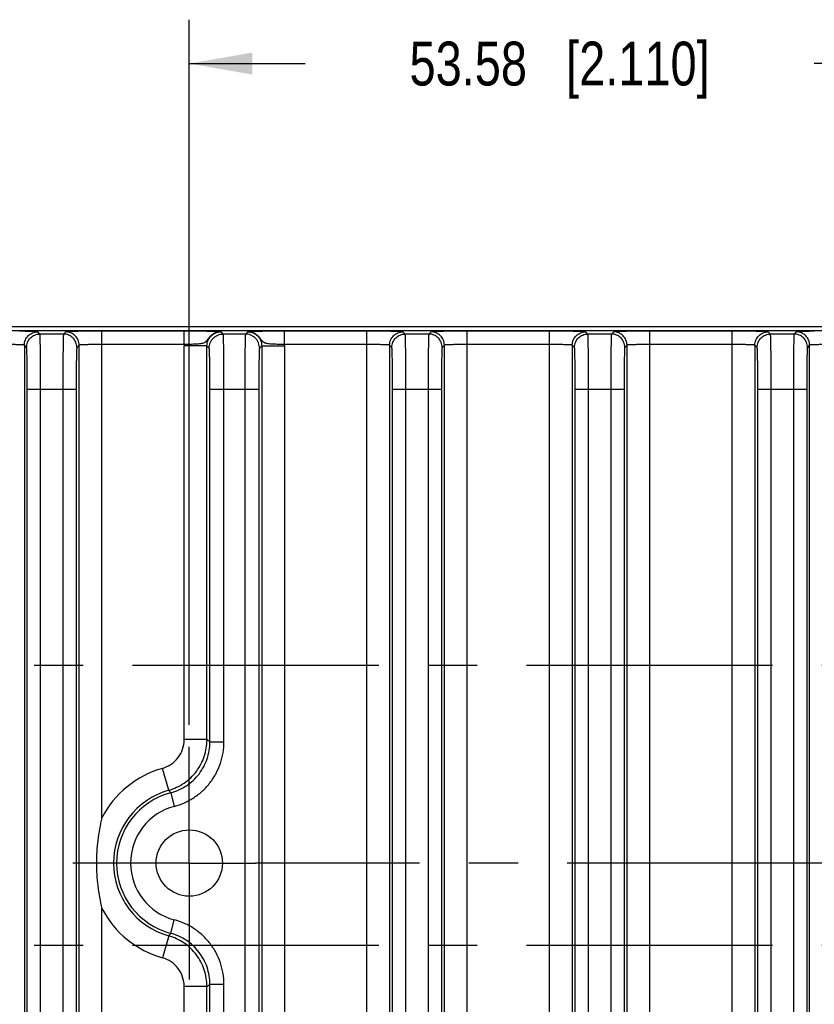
# Model space of a CAD drawing. Header units: inches. Extents: x 0 to 34, y 0 to 22.
# Tile 61 of 129: x 16.7 to 19, y 5.2 to 8. Entities that reach past the tile are written whole.
import ezdxf

# ---------------------------------------------------------------- set-up
doc = ezdxf.new("R2010")
doc.units = ezdxf.units.IN
doc.header["$LTSCALE"] = 1.87
doc.header["$MEASUREMENT"] = 0
doc.linetypes.add('CENTER', pattern=[0.6, 0.375, -0.075, 0.075, -0.075])
doc.layers.get('0').update_dxf_attribs({"linetype": 'CONTINUOUS'})
doc.layers.add('02___PRT_ALL_AXES', color=7, linetype='CONTINUOUS')
doc.layers.add('DIMENSIONS', color=7, linetype='CONTINUOUS')
doc.styles.get("Standard").update_dxf_attribs({"font": 'txt', "width": 0.8})
doc.dimstyles.new('DIMSTYLE_2', dxfattribs={"dimtxt": 0.125, "dimasz": 0.18, "dimexe": 0.125, "dimexo": 0.0625, "dimgap": 0.0625, "dimtad": 0, "dimtih": 1, "dimtoh": 1, "dimzin": 0, "dimdsep": 46, "dimtxsty": 'STANDARD', "dimblk": '_FILLED', "dimblk1": '_FILLED', "dimblk2": '_FILLED', "dimcen": 0.09, "dimazin": 0, "dimtp": 0.01, "dimtm": 0.01, "dimtfac": 1, "dimtofl": 0, "dimtmove": 0, "dimatfit": 3, "dimldrblk": '_FILLED', "dimfxl": 1, "dimtolj": 1, "dimtzin": 0, "dimarcsym": 0})

# ---------------------------------------------------------------- blocks, each defined once
blk = doc.blocks.new('_FILLED')
at = {"color": 0, "linetype": 'BYBLOCK'}
blk.add_solid([(0, 0), (-1, 0.174), (-1, -0.174)], dxfattribs=at)
blk = doc.blocks.new('*D4')
at = {"layer": 'DIMENSIONS', "color": 2, "linetype": 'CONTINUOUS'}
for p, q in [((17.1994, 5.9533), (17.1994, 7.9623)), ((19.3089, 5.9533), (19.3089, 7.9623)), ((17.1994, 7.8373), (17.5292, 7.8373)), ((19.3089, 7.8373), (18.9792, 7.8373))]:
    blk.add_line(p, q, dxfattribs=at)
at = {"layer": 'DIMENSIONS', "color": 2, "linetype": 'CONTINUOUS', "xscale": 0.18, "yscale": 0.18, "zscale": 0.18, "rotation": 180}
blk.add_blockref('_FILLED', (17.1994, 7.8373), dxfattribs=at)
at = {"layer": 'DIMENSIONS', "color": 2, "linetype": 'CONTINUOUS', "xscale": 0.18, "yscale": 0.18, "zscale": 0.18}
blk.add_blockref('_FILLED', (19.3089, 7.8373), dxfattribs=at)
at = {"layer": 'DIMENSIONS', "color": 2, "linetype": 'CONTINUOUS', "insert": (18.2542, 7.8998), "char_height": 0.125, "width": 1.325, "attachment_point": 2, "line_spacing_factor": 0.9}
blk.add_mtext('53.58{\\ftxt.shx;\\W1.000000;\\H0.125000; }[2.110]', dxfattribs=at)

msp = doc.modelspace()

# ---------------------------------------------------------------- linework, layer by layer
at = {"color": 7, "linetype": 'CONTINUOUS'}
for p, q in [((11.9969, 7.0765), (24.7141, 7.0765)), ((24.7249, 7.0873), (13.0527, 7.0873)), ((16.7739, 7.0666), (16.7676, 7.0729)), ((16.8475, 7.0729), (16.8411, 7.0666)), ((16.9505, 5.6885), (16.9505, 7.0747)), ((17.1849, 7.0747), (16.9505, 7.0747)), ((17.1849, 7.0367), (17.1849, 7.0747)), ((17.2962, 7.0666), (17.2898, 7.0729)), ((17.3657, 7.0729), (17.3594, 7.0666)), ((17.4706, 7.0367), (17.4706, 7.0747)), ((17.7051, 7.0747), (17.4706, 7.0747)), ((17.7051, 3.5719), (17.7051, 7.0747)), ((17.8144, 7.0666), (17.8081, 7.0729)), ((17.888, 7.0729), (17.8816, 7.0666)), ((17.9909, 3.5719), (17.9909, 7.0747)), ((18.2253, 7.0747), (17.9909, 7.0747)), ((18.2253, 3.5719), (18.2253, 7.0747)), ((18.3346, 7.0666), (18.3283, 7.0729)), ((18.4082, 7.0729), (18.4018, 7.0666)), ((18.5112, 3.5719), (18.5112, 7.0747)), ((18.7456, 7.0747), (18.5112, 7.0747)), ((18.7456, 3.5719), (18.7456, 7.0747)), ((18.8549, 7.0666), (18.8485, 7.0729)), ((18.9284, 7.0729), (18.9221, 7.0666)), ((16.8411, 7.0666), (16.7739, 7.0666)), ((17.3594, 7.0666), (17.2962, 7.0666)), ((17.8816, 7.0666), (17.8144, 7.0666)), ((18.4018, 7.0666), (18.3346, 7.0666)), ((18.9221, 7.0666), (18.8549, 7.0666)), ((16.7296, 7.035), (16.7296, 3.6116)), ((16.736, 7.0286), (16.7296, 7.035)), ((16.8855, 7.035), (16.8791, 7.0286)), ((16.8855, 3.6116), (16.8855, 7.035)), ((17.1849, 7.0367), (16.9505, 7.0367)), ((17.1849, 5.911), (17.1849, 7.033)), ((17.2498, 7.033), (17.1849, 7.033)), ((17.2498, 5.911), (17.2498, 7.033)), ((17.2562, 7.0266), (17.2498, 7.033)), ((17.4057, 7.033), (17.3994, 7.0266)), ((17.4057, 7.033), (17.4057, 4.2123)), ((17.4057, 7.033), (17.4707, 7.033)), ((17.7051, 7.0367), (17.4706, 7.0367)), ((17.4707, 7.033), (17.4707, 4.2123)), ((17.7701, 7.035), (17.7701, 3.6116)), ((17.7764, 7.0286), (17.7701, 7.035)), ((17.9259, 7.035), (17.9196, 7.0286)), ((17.9259, 3.6116), (17.9259, 7.035)), ((18.2253, 7.0367), (17.9909, 7.0367)), ((18.2903, 7.035), (18.2903, 3.6116)), ((18.2967, 7.0286), (18.2903, 7.035)), ((18.4462, 7.035), (18.4398, 7.0286)), ((18.4462, 3.6116), (18.4462, 7.035)), ((18.7456, 7.0367), (18.5112, 7.0367)), ((18.8105, 7.035), (18.8105, 3.6116)), ((18.8169, 7.0286), (18.8105, 7.035)), ((18.9664, 7.035), (18.9601, 7.0286)), ((18.9664, 3.6116), (18.9664, 7.035)), ((16.738, 3.737), (16.738, 6.9096)), ((16.738, 6.9096), (16.8771, 6.9096)), ((16.776, 3.737), (16.776, 6.9096)), ((16.8391, 6.9096), (16.8391, 3.737)), ((16.8771, 6.9096), (16.8771, 3.737)), ((17.2582, 5.9046), (17.2582, 6.9096)), ((17.2582, 6.9096), (17.3974, 6.9096)), ((17.2982, 5.9046), (17.2982, 6.9096)), ((17.3574, 6.9096), (17.3574, 4.3948)), ((17.3974, 6.9096), (17.3974, 4.3948)), ((17.7785, 3.737), (17.7785, 6.9096)), ((17.7785, 6.9096), (17.9176, 6.9096)), ((17.8165, 3.737), (17.8165, 6.9096)), ((17.8796, 6.9096), (17.8796, 3.737)), ((17.9176, 6.9096), (17.9176, 3.737)), ((18.2987, 3.737), (18.2987, 6.9096)), ((18.2987, 6.9096), (18.4378, 6.9096)), ((18.3367, 3.737), (18.3367, 6.9096)), ((18.3998, 6.9096), (18.3998, 3.737)), ((18.4378, 6.9096), (18.4378, 3.737)), ((18.8189, 3.737), (18.8189, 6.9096)), ((18.8189, 6.9096), (18.958, 6.9096)), ((18.8569, 3.737), (18.8569, 6.9096)), ((18.92, 6.9096), (18.92, 3.737)), ((18.958, 6.9096), (18.958, 3.737)), ((17.2498, 5.911), (17.1849, 5.911)), ((17.2582, 5.9046), (17.2982, 5.9046)), ((17.1407, 5.7667), (17.123, 5.8292)), ((17.1465, 5.7596), (17.1567, 5.7209)), ((16.9505, 3.5719), (16.9505, 5.43)), ((17.1465, 5.359), (17.1567, 5.3977)), ((17.1407, 5.3519), (17.123, 5.2894)), ((17.1849, 4.2123), (17.1849, 5.2076)), ((17.2498, 5.2076), (17.1849, 5.2076)), ((17.2498, 4.2123), (17.2498, 5.2076)), ((17.2582, 4.3948), (17.2582, 5.214)), ((17.2582, 5.214), (17.2982, 5.214)), ((17.2982, 4.3948), (17.2982, 5.214))]:
    msp.add_line(p, q, dxfattribs=at)
for centre, radius, start, end in [((16.95, 1.6685), 5.4062, 89.9952, 90.5432), ((17.7074, 2.0643), 5.0104, 89.4371, 90.0265), ((17.9905, 1.6685), 5.4062, 89.9952, 90.5432), ((18.2276, 2.0643), 5.0104, 89.4371, 90.0265), ((18.5107, 1.6685), 5.4062, 89.9952, 90.5432), ((18.7479, 2.0643), 5.0104, 89.4371, 90.0265), ((17.2896, 7.0329), 0.1048, 177.9255, 179.9827), ((17.366, 7.0329), 0.1047, 0.0152, 2.0738), ((16.5335, 4.9635), 1.1878, 52.4001, 52.9067), ((17.1994, 5.5593), 0.2805, 105.8091, 152.565), ((17.1994, 5.5593), 0.2155, 105.8091, 254.1909), ((17.1994, 5.5593), 0.2072, 104.7988, 255.2012), ((16.7261, 5.4207), 0.54, 38.875, 39.8452), ((17.1994, 5.5593), 0.1672, 104.7988, 255.2012), ((17.1994, 5.5593), 0.2805, 207.435, 254.1909), ((16.7261, 5.6979), 0.54, 320.1548, 321.125), ((16.5293, 6.1605), 1.1947, 307.0947, 307.5984)]:
    msp.add_arc(centre, radius, start, end, dxfattribs=at)
for points, knots in [([(16.7676, 7.0729), (16.7676, 7.073), (16.7675, 7.073), (16.7672, 7.0731), (16.7669, 7.0731), (16.7663, 7.0732), (16.7652, 7.0733), (16.7636, 7.0734), (16.7616, 7.0735), (16.7592, 7.0736), (16.7564, 7.0737), (16.752, 7.0739), (16.7455, 7.074), (16.7368, 7.0742), (16.7268, 7.0744), (16.7198, 7.0744), (16.7162, 7.0745)], [0, 0, 0, 0, 0.002442, 0.006832, 0.013238, 0.021671, 0.044603, 0.075569, 0.114486, 0.161237, 0.215594, 0.277306, 0.421788, 0.592408, 0.78619, 1, 1, 1, 1]), ([(16.7296, 7.035), (16.7296, 7.0399), (16.7311, 7.0474), (16.7358, 7.0562), (16.7406, 7.062), (16.7464, 7.0668), (16.7552, 7.0714), (16.7627, 7.0729), (16.7676, 7.0729)], [0, 0, 0, 0, 0.249118, 0.374712, 0.5, 0.625288, 0.750882, 1, 1, 1, 1]), ([(16.8988, 7.0745), (16.8951, 7.0744), (16.8881, 7.0744), (16.8782, 7.0742), (16.8695, 7.074), (16.8631, 7.0739), (16.8586, 7.0737), (16.8558, 7.0736), (16.8535, 7.0735), (16.8515, 7.0734), (16.8499, 7.0733), (16.8488, 7.0732), (16.8482, 7.0731), (16.8478, 7.0731), (16.8476, 7.073), (16.8475, 7.073), (16.8475, 7.0729)], [0, 0, 0, 0, 0.213848, 0.407644, 0.578244, 0.722698, 0.784408, 0.838761, 0.885501, 0.924409, 0.955375, 0.978313, 0.986751, 0.993161, 0.997555, 1, 1, 1, 1]), ([(16.8855, 7.035), (16.8855, 7.0399), (16.8839, 7.0474), (16.8793, 7.0562), (16.8745, 7.062), (16.8687, 7.0668), (16.8599, 7.0714), (16.8524, 7.0729), (16.8475, 7.0729)], [0, 0, 0, 0, 0.249118, 0.374712, 0.5, 0.625288, 0.750882, 1, 1, 1, 1]), ([(17.2898, 7.0729), (17.2865, 7.0733), (17.2757, 7.0738), (17.2538, 7.0743), (17.2221, 7.0746), (17.198, 7.0747), (17.1849, 7.0747)], [0, 0, 0, 0, 0.094773, 0.309905, 0.627003, 1, 1, 1, 1]), ([(17.2898, 7.0729), (17.287, 7.073), (17.2814, 7.0724), (17.2734, 7.0699), (17.266, 7.066), (17.2607, 7.0617), (17.257, 7.0578), (17.2538, 7.054), (17.2505, 7.0495), (17.2472, 7.0454), (17.2443, 7.0431), (17.2413, 7.0413), (17.237, 7.0399), (17.2313, 7.0388), (17.2248, 7.0382), (17.2177, 7.0377), (17.21, 7.0374), (17.199, 7.037), (17.1906, 7.0368), (17.1849, 7.0367)], [0, 0, 0, 0, 0.072041, 0.14386, 0.21477, 0.284383, 0.318316, 0.351239, 0.411837, 0.462766, 0.48513, 0.506731, 0.551262, 0.60086, 0.656489, 0.717796, 0.783916, 0.85379, 1, 1, 1, 1]), ([(17.2498, 7.033), (17.2498, 7.0382), (17.2519, 7.0487), (17.2608, 7.062), (17.2741, 7.0709), (17.2846, 7.0729), (17.2898, 7.0729)], [0, 0, 0, 0, 0.24991, 0.499925, 0.749958, 1, 1, 1, 1]), ([(17.4706, 7.0747), (17.4576, 7.0747), (17.4334, 7.0746), (17.405, 7.0743), (17.3864, 7.074), (17.3777, 7.0737), (17.3723, 7.0735), (17.369, 7.0733), (17.3669, 7.0731), (17.3657, 7.0729)], [0, 0, 0, 0, 0.373131, 0.690285, 0.812834, 0.905381, 0.939652, 0.966059, 1, 1, 1, 1]), ([(17.4706, 7.0367), (17.4649, 7.0368), (17.454, 7.0371), (17.4406, 7.0375), (17.4307, 7.0382), (17.4243, 7.0388), (17.4194, 7.0397), (17.4159, 7.0408), (17.4135, 7.0418), (17.4113, 7.0431), (17.4084, 7.0454), (17.4059, 7.0485), (17.4033, 7.052), (17.4002, 7.0559), (17.3968, 7.0598), (17.3928, 7.0633), (17.3883, 7.0666), (17.3822, 7.0699), (17.3741, 7.0724), (17.3685, 7.073), (17.3657, 7.0729)], [0, 0, 0, 0, 0.146128, 0.282053, 0.343335, 0.398949, 0.44854, 0.471295, 0.493112, 0.514703, 0.537031, 0.587864, 0.617139, 0.648461, 0.715239, 0.749852, 0.78492, 0.855956, 0.927933, 1, 1, 1, 1]), ([(17.3657, 7.0729), (17.3683, 7.0729), (17.3736, 7.0724), (17.3811, 7.0701), (17.3881, 7.0664), (17.3942, 7.0614), (17.3992, 7.0553), (17.4029, 7.0484), (17.4052, 7.0408), (17.4057, 7.0356), (17.4057, 7.033)], [0, 0, 0, 0, 0.124971, 0.249988, 0.374978, 0.499976, 0.624974, 0.749964, 0.875006, 1, 1, 1, 1]), ([(17.8081, 7.0729), (17.808, 7.073), (17.8079, 7.073), (17.8077, 7.0731), (17.8074, 7.0731), (17.8067, 7.0732), (17.8057, 7.0733), (17.8041, 7.0734), (17.8021, 7.0735), (17.7997, 7.0736), (17.7969, 7.0737), (17.7924, 7.0739), (17.786, 7.074), (17.7772, 7.0742), (17.7673, 7.0744), (17.7603, 7.0744), (17.7566, 7.0745)], [0, 0, 0, 0, 0.002442, 0.006832, 0.013238, 0.021671, 0.044603, 0.075569, 0.114486, 0.161237, 0.215594, 0.277306, 0.421788, 0.592408, 0.78619, 1, 1, 1, 1]), ([(17.7701, 7.035), (17.7701, 7.0399), (17.7716, 7.0474), (17.7763, 7.0562), (17.781, 7.062), (17.7868, 7.0668), (17.7956, 7.0714), (17.8031, 7.0729), (17.8081, 7.0729)], [0, 0, 0, 0, 0.249118, 0.374712, 0.5, 0.625288, 0.750882, 1, 1, 1, 1]), ([(17.9392, 7.0745), (17.9356, 7.0744), (17.9286, 7.0744), (17.9187, 7.0742), (17.91, 7.074), (17.9036, 7.0739), (17.8991, 7.0737), (17.8963, 7.0736), (17.8939, 7.0735), (17.8919, 7.0734), (17.8903, 7.0733), (17.8893, 7.0732), (17.8886, 7.0731), (17.8883, 7.0731), (17.8881, 7.073), (17.888, 7.073), (17.888, 7.0729)], [0, 0, 0, 0, 0.213848, 0.407644, 0.578244, 0.722698, 0.784408, 0.838761, 0.885501, 0.924409, 0.955375, 0.978313, 0.986751, 0.993161, 0.997555, 1, 1, 1, 1]), ([(17.9259, 7.035), (17.9259, 7.0399), (17.9244, 7.0474), (17.9198, 7.0562), (17.915, 7.062), (17.9092, 7.0668), (17.9004, 7.0714), (17.8929, 7.0729), (17.888, 7.0729)], [0, 0, 0, 0, 0.249118, 0.374712, 0.5, 0.625288, 0.750882, 1, 1, 1, 1]), ([(18.3283, 7.0729), (18.3283, 7.073), (18.3282, 7.073), (18.3279, 7.0731), (18.3276, 7.0731), (18.327, 7.0732), (18.3259, 7.0733), (18.3243, 7.0734), (18.3223, 7.0735), (18.3199, 7.0736), (18.3171, 7.0737), (18.3127, 7.0739), (18.3062, 7.074), (18.2975, 7.0742), (18.2875, 7.0744), (18.2805, 7.0744), (18.2769, 7.0745)], [0, 0, 0, 0, 0.002442, 0.006832, 0.013238, 0.021671, 0.044603, 0.075569, 0.114486, 0.161237, 0.215594, 0.277306, 0.421788, 0.592408, 0.78619, 1, 1, 1, 1]), ([(18.2903, 7.035), (18.2903, 7.0399), (18.2918, 7.0474), (18.2965, 7.0562), (18.3013, 7.062), (18.3071, 7.0668), (18.3159, 7.0714), (18.3234, 7.0729), (18.3283, 7.0729)], [0, 0, 0, 0, 0.249118, 0.374712, 0.5, 0.625288, 0.750882, 1, 1, 1, 1]), ([(18.4595, 7.0745), (18.4558, 7.0744), (18.4488, 7.0744), (18.4389, 7.0742), (18.4302, 7.074), (18.4238, 7.0739), (18.4193, 7.0737), (18.4165, 7.0736), (18.4142, 7.0735), (18.4122, 7.0734), (18.4106, 7.0733), (18.4095, 7.0732), (18.4089, 7.0731), (18.4085, 7.0731), (18.4083, 7.073), (18.4082, 7.073), (18.4082, 7.0729)], [0, 0, 0, 0, 0.213848, 0.407644, 0.578244, 0.722698, 0.784408, 0.838761, 0.885501, 0.924409, 0.955375, 0.978313, 0.986751, 0.993161, 0.997555, 1, 1, 1, 1]), ([(18.4462, 7.035), (18.4462, 7.0399), (18.4446, 7.0474), (18.44, 7.0562), (18.4352, 7.062), (18.4294, 7.0668), (18.4206, 7.0714), (18.4131, 7.0729), (18.4082, 7.0729)], [0, 0, 0, 0, 0.249118, 0.374712, 0.5, 0.625288, 0.750882, 1, 1, 1, 1]), ([(18.8485, 7.0729), (18.8485, 7.073), (18.8484, 7.073), (18.8482, 7.0731), (18.8478, 7.0731), (18.8472, 7.0732), (18.8461, 7.0733), (18.8445, 7.0734), (18.8425, 7.0735), (18.8401, 7.0736), (18.8374, 7.0737), (18.8329, 7.0739), (18.8264, 7.074), (18.8177, 7.0742), (18.8078, 7.0744), (18.8008, 7.0744), (18.7971, 7.0745)], [0, 0, 0, 0, 0.002442, 0.006832, 0.013238, 0.021671, 0.044603, 0.075569, 0.114486, 0.161237, 0.215594, 0.277306, 0.421788, 0.592408, 0.78619, 1, 1, 1, 1]), ([(18.8105, 7.035), (18.8105, 7.0399), (18.8121, 7.0474), (18.8167, 7.0562), (18.8215, 7.062), (18.8273, 7.0668), (18.8361, 7.0714), (18.8436, 7.0729), (18.8485, 7.0729)], [0, 0, 0, 0, 0.249118, 0.374712, 0.5, 0.625288, 0.750882, 1, 1, 1, 1]), ([(18.9797, 7.0745), (18.976, 7.0744), (18.9691, 7.0744), (18.9592, 7.0742), (18.9505, 7.074), (18.944, 7.0739), (18.9396, 7.0737), (18.9368, 7.0736), (18.9344, 7.0735), (18.9324, 7.0734), (18.9308, 7.0733), (18.9297, 7.0732), (18.9291, 7.0731), (18.9288, 7.0731), (18.9286, 7.073), (18.9284, 7.073), (18.9284, 7.0729)], [0, 0, 0, 0, 0.213848, 0.407644, 0.578244, 0.722698, 0.784408, 0.838761, 0.885501, 0.924409, 0.955375, 0.978313, 0.986751, 0.993161, 0.997555, 1, 1, 1, 1]), ([(18.9664, 7.035), (18.9664, 7.0399), (18.9649, 7.0474), (18.9602, 7.0562), (18.9555, 7.062), (18.9497, 7.0668), (18.9409, 7.0714), (18.9333, 7.0729), (18.9284, 7.0729)], [0, 0, 0, 0, 0.249118, 0.374712, 0.5, 0.625288, 0.750882, 1, 1, 1, 1]), ([(16.736, 7.0286), (16.736, 7.0335), (16.7375, 7.0411), (16.7421, 7.0498), (16.7469, 7.0556), (16.7527, 7.0604), (16.7615, 7.0651), (16.769, 7.0666), (16.7739, 7.0666)], [0, 0, 0, 0, 0.249118, 0.374712, 0.5, 0.625288, 0.750882, 1, 1, 1, 1]), ([(16.776, 6.9096), (16.776, 6.9197), (16.776, 6.9396), (16.7759, 6.964), (16.7758, 6.9827), (16.7757, 6.9958), (16.7755, 7.008), (16.7754, 7.0194), (16.7753, 7.0297), (16.7751, 7.0388), (16.7749, 7.0468), (16.7748, 7.0526), (16.7746, 7.0566), (16.7746, 7.0591), (16.7745, 7.0612), (16.7744, 7.063), (16.7743, 7.0644), (16.7742, 7.0654), (16.7741, 7.066), (16.7741, 7.0663), (16.774, 7.0665), (16.774, 7.0666), (16.7739, 7.0666)], [0, 0, 0, 0, 0.192984, 0.379016, 0.466965, 0.550475, 0.628781, 0.701171, 0.766953, 0.825487, 0.876258, 0.918786, 0.936838, 0.952693, 0.966309, 0.977651, 0.9867, 0.993441, 0.995944, 0.997866, 0.999213, 1, 1, 1, 1]), ([(16.8411, 7.0666), (16.8411, 7.0666), (16.8411, 7.0665), (16.841, 7.0663), (16.841, 7.066), (16.8409, 7.0654), (16.8408, 7.0644), (16.8407, 7.063), (16.8406, 7.0612), (16.8405, 7.0591), (16.8404, 7.0566), (16.8403, 7.0526), (16.8402, 7.0467), (16.84, 7.0388), (16.8398, 7.0296), (16.8397, 7.0193), (16.8396, 7.008), (16.8394, 6.9957), (16.8393, 6.9826), (16.8392, 6.9639), (16.8391, 6.9395), (16.8391, 6.9197), (16.8391, 6.9096)], [0, 0, 0, 0, 0.000788, 0.002138, 0.004065, 0.006572, 0.013327, 0.022393, 0.033755, 0.047396, 0.063291, 0.081394, 0.124027, 0.174895, 0.233542, 0.299382, 0.371806, 0.450129, 0.533593, 0.621434, 0.807127, 1, 1, 1, 1]), ([(16.8791, 7.0286), (16.8791, 7.0335), (16.8776, 7.0411), (16.8729, 7.0498), (16.8682, 7.0556), (16.8624, 7.0604), (16.8536, 7.0651), (16.8461, 7.0666), (16.8411, 7.0666)], [0, 0, 0, 0, 0.249117, 0.374711, 0.499999, 0.625288, 0.750882, 1, 1, 1, 1]), ([(17.2562, 7.0266), (17.2562, 7.0318), (17.2578, 7.0397), (17.2627, 7.049), (17.2677, 7.0551), (17.2738, 7.0601), (17.2831, 7.065), (17.291, 7.0666), (17.2962, 7.0666)], [0, 0, 0, 0, 0.249118, 0.374712, 0.5, 0.625288, 0.750882, 1, 1, 1, 1]), ([(17.2982, 6.9096), (17.2982, 6.9197), (17.2982, 6.9396), (17.2981, 6.964), (17.298, 6.9827), (17.2979, 6.9958), (17.2977, 7.008), (17.2976, 7.0194), (17.2975, 7.0297), (17.2973, 7.0388), (17.2971, 7.0468), (17.297, 7.0526), (17.2969, 7.0566), (17.2968, 7.0591), (17.2967, 7.0612), (17.2966, 7.063), (17.2965, 7.0644), (17.2964, 7.0654), (17.2963, 7.066), (17.2963, 7.0663), (17.2962, 7.0665), (17.2962, 7.0666), (17.2962, 7.0666)], [0, 0, 0, 0, 0.192986, 0.379019, 0.466969, 0.55048, 0.628787, 0.701177, 0.766959, 0.825494, 0.876266, 0.918794, 0.936845, 0.9527, 0.966316, 0.977658, 0.986706, 0.993446, 0.995948, 0.99787, 0.999216, 1, 1, 1, 1]), ([(17.3594, 7.0666), (17.3593, 7.0666), (17.3593, 7.0665), (17.3593, 7.0663), (17.3592, 7.066), (17.3591, 7.0654), (17.3591, 7.0644), (17.359, 7.063), (17.3589, 7.0612), (17.3588, 7.0591), (17.3587, 7.0566), (17.3586, 7.0526), (17.3584, 7.0467), (17.3582, 7.0388), (17.3581, 7.0296), (17.3579, 7.0193), (17.3578, 7.008), (17.3577, 6.9957), (17.3576, 6.9826), (17.3575, 6.9639), (17.3574, 6.9395), (17.3574, 6.9197), (17.3574, 6.9096)], [0, 0, 0, 0, 0.000786, 0.002134, 0.00406, 0.006567, 0.013321, 0.022387, 0.033748, 0.047389, 0.063283, 0.081387, 0.12402, 0.174887, 0.233535, 0.299376, 0.3718, 0.450124, 0.533589, 0.621431, 0.807125, 1, 1, 1, 1]), ([(17.3994, 7.0266), (17.3994, 7.0318), (17.3978, 7.0397), (17.3928, 7.049), (17.3878, 7.0551), (17.3817, 7.0601), (17.3725, 7.065), (17.3646, 7.0666), (17.3594, 7.0666)], [0, 0, 0, 0, 0.249117, 0.374711, 0.499999, 0.625288, 0.750882, 1, 1, 1, 1]), ([(17.7764, 7.0286), (17.7764, 7.0335), (17.778, 7.0411), (17.7826, 7.0498), (17.7874, 7.0556), (17.7932, 7.0604), (17.802, 7.0651), (17.8095, 7.0666), (17.8144, 7.0666)], [0, 0, 0, 0, 0.249118, 0.374712, 0.5, 0.625288, 0.750882, 1, 1, 1, 1]), ([(17.8165, 6.9096), (17.8165, 6.9197), (17.8164, 6.9396), (17.8163, 6.964), (17.8162, 6.9827), (17.8161, 6.9958), (17.816, 7.008), (17.8159, 7.0194), (17.8157, 7.0297), (17.8156, 7.0388), (17.8154, 7.0468), (17.8152, 7.0526), (17.8151, 7.0566), (17.815, 7.0591), (17.8149, 7.0612), (17.8148, 7.063), (17.8147, 7.0644), (17.8146, 7.0654), (17.8146, 7.066), (17.8145, 7.0663), (17.8145, 7.0665), (17.8144, 7.0666), (17.8144, 7.0666)], [0, 0, 0, 0, 0.192984, 0.379016, 0.466965, 0.550475, 0.628781, 0.701171, 0.766953, 0.825487, 0.876258, 0.918786, 0.936838, 0.952693, 0.966309, 0.977651, 0.9867, 0.993441, 0.995944, 0.997866, 0.999213, 1, 1, 1, 1]), ([(17.8816, 7.0666), (17.8816, 7.0666), (17.8815, 7.0665), (17.8815, 7.0663), (17.8815, 7.066), (17.8814, 7.0654), (17.8813, 7.0644), (17.8812, 7.063), (17.8811, 7.0612), (17.881, 7.0591), (17.8809, 7.0566), (17.8808, 7.0526), (17.8806, 7.0467), (17.8805, 7.0388), (17.8803, 7.0296), (17.8802, 7.0193), (17.88, 7.008), (17.8799, 6.9957), (17.8798, 6.9826), (17.8797, 6.9639), (17.8796, 6.9395), (17.8796, 6.9197), (17.8796, 6.9096)], [0, 0, 0, 0, 0.000788, 0.002138, 0.004065, 0.006572, 0.013327, 0.022393, 0.033755, 0.047396, 0.063291, 0.081394, 0.124027, 0.174895, 0.233542, 0.299382, 0.371806, 0.450129, 0.533593, 0.621434, 0.807127, 1, 1, 1, 1]), ([(17.9196, 7.0286), (17.9196, 7.0335), (17.9181, 7.0411), (17.9134, 7.0498), (17.9086, 7.0556), (17.9029, 7.0604), (17.8941, 7.0651), (17.8865, 7.0666), (17.8816, 7.0666)], [0, 0, 0, 0, 0.249117, 0.374711, 0.499999, 0.625288, 0.750882, 1, 1, 1, 1]), ([(18.2967, 7.0286), (18.2967, 7.0335), (18.2982, 7.0411), (18.3028, 7.0498), (18.3076, 7.0556), (18.3134, 7.0604), (18.3222, 7.0651), (18.3297, 7.0666), (18.3346, 7.0666)], [0, 0, 0, 0, 0.249118, 0.374712, 0.5, 0.625288, 0.750882, 1, 1, 1, 1]), ([(18.3367, 6.9096), (18.3367, 6.9197), (18.3367, 6.9396), (18.3366, 6.964), (18.3365, 6.9827), (18.3364, 6.9958), (18.3362, 7.008), (18.3361, 7.0194), (18.336, 7.0297), (18.3358, 7.0388), (18.3356, 7.0468), (18.3355, 7.0526), (18.3353, 7.0566), (18.3353, 7.0591), (18.3352, 7.0612), (18.3351, 7.063), (18.335, 7.0644), (18.3349, 7.0654), (18.3348, 7.066), (18.3348, 7.0663), (18.3347, 7.0665), (18.3347, 7.0666), (18.3346, 7.0666)], [0, 0, 0, 0, 0.192984, 0.379016, 0.466965, 0.550475, 0.628781, 0.701171, 0.766953, 0.825487, 0.876258, 0.918786, 0.936838, 0.952693, 0.966309, 0.977651, 0.9867, 0.993441, 0.995944, 0.997866, 0.999213, 1, 1, 1, 1]), ([(18.4018, 7.0666), (18.4018, 7.0666), (18.4018, 7.0665), (18.4017, 7.0663), (18.4017, 7.066), (18.4016, 7.0654), (18.4015, 7.0644), (18.4014, 7.063), (18.4013, 7.0612), (18.4012, 7.0591), (18.4011, 7.0566), (18.401, 7.0526), (18.4009, 7.0467), (18.4007, 7.0388), (18.4005, 7.0296), (18.4004, 7.0193), (18.4003, 7.008), (18.4001, 6.9957), (18.4, 6.9826), (18.3999, 6.9639), (18.3998, 6.9395), (18.3998, 6.9197), (18.3998, 6.9096)], [0, 0, 0, 0, 0.000788, 0.002138, 0.004065, 0.006572, 0.013327, 0.022393, 0.033755, 0.047396, 0.063291, 0.081394, 0.124027, 0.174895, 0.233542, 0.299382, 0.371806, 0.450129, 0.533593, 0.621434, 0.807127, 1, 1, 1, 1]), ([(18.4398, 7.0286), (18.4398, 7.0335), (18.4383, 7.0411), (18.4336, 7.0498), (18.4289, 7.0556), (18.4231, 7.0604), (18.4143, 7.0651), (18.4068, 7.0666), (18.4018, 7.0666)], [0, 0, 0, 0, 0.249117, 0.374711, 0.499999, 0.625288, 0.750882, 1, 1, 1, 1]), ([(18.8169, 7.0286), (18.8169, 7.0335), (18.8184, 7.0411), (18.8231, 7.0498), (18.8278, 7.0556), (18.8336, 7.0604), (18.8424, 7.0651), (18.8499, 7.0666), (18.8549, 7.0666)], [0, 0, 0, 0, 0.249118, 0.374712, 0.5, 0.625288, 0.750882, 1, 1, 1, 1]), ([(18.8569, 6.9096), (18.8569, 6.9197), (18.8569, 6.9396), (18.8568, 6.964), (18.8567, 6.9827), (18.8566, 6.9958), (18.8565, 7.008), (18.8563, 7.0194), (18.8562, 7.0297), (18.856, 7.0388), (18.8559, 7.0468), (18.8557, 7.0526), (18.8556, 7.0566), (18.8555, 7.0591), (18.8554, 7.0612), (18.8553, 7.063), (18.8552, 7.0644), (18.8551, 7.0654), (18.855, 7.066), (18.855, 7.0663), (18.8549, 7.0665), (18.8549, 7.0666), (18.8549, 7.0666)], [0, 0, 0, 0, 0.192984, 0.379016, 0.466965, 0.550475, 0.628781, 0.701171, 0.766953, 0.825487, 0.876258, 0.918786, 0.936838, 0.952693, 0.966309, 0.977651, 0.9867, 0.993441, 0.995944, 0.997866, 0.999213, 1, 1, 1, 1]), ([(18.9221, 7.0666), (18.922, 7.0666), (18.922, 7.0665), (18.922, 7.0663), (18.9219, 7.066), (18.9218, 7.0654), (18.9218, 7.0644), (18.9217, 7.063), (18.9216, 7.0612), (18.9215, 7.0591), (18.9214, 7.0566), (18.9212, 7.0526), (18.9211, 7.0467), (18.9209, 7.0388), (18.9208, 7.0296), (18.9206, 7.0193), (18.9205, 7.008), (18.9204, 6.9957), (18.9203, 6.9826), (18.9202, 6.9639), (18.9201, 6.9395), (18.92, 6.9197), (18.92, 6.9096)], [0, 0, 0, 0, 0.000788, 0.002138, 0.004065, 0.006572, 0.013327, 0.022393, 0.033755, 0.047396, 0.063291, 0.081394, 0.124027, 0.174895, 0.233542, 0.299382, 0.371806, 0.450129, 0.533593, 0.621434, 0.807127, 1, 1, 1, 1]), ([(18.9601, 7.0286), (18.9601, 7.0335), (18.9585, 7.0411), (18.9539, 7.0498), (18.9491, 7.0556), (18.9433, 7.0604), (18.9345, 7.0651), (18.927, 7.0666), (18.9221, 7.0666)], [0, 0, 0, 0, 0.249117, 0.374711, 0.499999, 0.625288, 0.750882, 1, 1, 1, 1]), ([(16.7296, 7.035), (16.7296, 7.035), (16.7294, 7.0351), (16.7292, 7.0351), (16.7287, 7.0352), (16.7281, 7.0353), (16.7274, 7.0354), (16.7261, 7.0355), (16.7242, 7.0356), (16.7214, 7.0358), (16.7181, 7.0359), (16.7143, 7.0361), (16.71, 7.0362), (16.7054, 7.0363), (16.6984, 7.0365), (16.6889, 7.0366), (16.677, 7.0367), (16.6688, 7.0367), (16.6646, 7.0367)], [0, 0, 0, 0, 0.002429, 0.007011, 0.013857, 0.022982, 0.034377, 0.04803, 0.082021, 0.124632, 0.17544, 0.234009, 0.299788, 0.372116, 0.450331, 0.621549, 0.807343, 1, 1, 1, 1]), ([(16.738, 6.9096), (16.738, 6.9173), (16.738, 6.9323), (16.7379, 6.9542), (16.7377, 6.9714), (16.7375, 6.9842), (16.7374, 6.9928), (16.7373, 7.0006), (16.7371, 7.0076), (16.7369, 7.0136), (16.7368, 7.018), (16.7367, 7.021), (16.7366, 7.0229), (16.7365, 7.0245), (16.7364, 7.0259), (16.7363, 7.027), (16.7362, 7.0278), (16.7361, 7.0283), (16.736, 7.0285), (16.736, 7.0286), (16.736, 7.0286)], [0, 0, 0, 0, 0.192947, 0.378941, 0.550366, 0.628657, 0.701033, 0.766804, 0.82533, 0.876096, 0.918624, 0.936679, 0.952537, 0.96616, 0.977511, 0.986572, 0.993333, 0.997791, 0.999166, 1, 1, 1, 1]), ([(16.8791, 7.0286), (16.8791, 7.0286), (16.8791, 7.0285), (16.879, 7.0282), (16.8789, 7.0278), (16.8788, 7.027), (16.8787, 7.0259), (16.8786, 7.0245), (16.8785, 7.0229), (16.8784, 7.021), (16.8783, 7.018), (16.8782, 7.0136), (16.878, 7.0075), (16.8778, 7.0006), (16.8777, 6.9928), (16.8775, 6.9842), (16.8774, 6.9714), (16.8772, 6.9541), (16.8771, 6.9323), (16.8771, 6.9173), (16.8771, 6.9096)], [0, 0, 0, 0, 0.000836, 0.002215, 0.006683, 0.013458, 0.022536, 0.033905, 0.047551, 0.063449, 0.081555, 0.124188, 0.175052, 0.233691, 0.299519, 0.371929, 0.450237, 0.621509, 0.807164, 1, 1, 1, 1]), ([(16.9505, 7.0367), (16.9463, 7.0367), (16.9381, 7.0367), (16.9262, 7.0366), (16.9167, 7.0365), (16.9097, 7.0363), (16.9051, 7.0362), (16.9008, 7.0361), (16.897, 7.0359), (16.8937, 7.0358), (16.8909, 7.0356), (16.889, 7.0355), (16.8877, 7.0354), (16.887, 7.0353), (16.8864, 7.0352), (16.8859, 7.0351), (16.8857, 7.0351), (16.8855, 7.035), (16.8855, 7.035)], [0, 0, 0, 0, 0.192611, 0.378322, 0.549547, 0.627775, 0.70012, 0.765912, 0.824488, 0.875312, 0.917941, 0.951942, 0.965599, 0.977001, 0.986132, 0.992984, 0.99757, 1, 1, 1, 1]), ([(17.2582, 6.9096), (17.2582, 6.9172), (17.2582, 6.9319), (17.2581, 6.9534), (17.2579, 6.9704), (17.2577, 6.983), (17.2576, 6.9914), (17.2575, 6.9991), (17.2573, 7.0059), (17.2571, 7.0118), (17.257, 7.0162), (17.2569, 7.0192), (17.2568, 7.021), (17.2567, 7.0226), (17.2566, 7.0239), (17.2565, 7.025), (17.2564, 7.0258), (17.2563, 7.0263), (17.2562, 7.0265), (17.2562, 7.0266), (17.2562, 7.0266)], [0, 0, 0, 0, 0.192946, 0.378941, 0.550366, 0.628657, 0.701033, 0.766804, 0.825329, 0.876096, 0.918624, 0.936679, 0.952537, 0.96616, 0.977511, 0.986572, 0.993333, 0.997791, 0.999166, 1, 1, 1, 1]), ([(17.3994, 7.0266), (17.3993, 7.0266), (17.3993, 7.0265), (17.3992, 7.0263), (17.3992, 7.0258), (17.3991, 7.025), (17.399, 7.0239), (17.3989, 7.0226), (17.3988, 7.021), (17.3987, 7.0191), (17.3986, 7.0162), (17.3984, 7.0118), (17.3982, 7.0059), (17.3981, 6.999), (17.3979, 6.9914), (17.3978, 6.9829), (17.3976, 6.9703), (17.3975, 6.9534), (17.3974, 6.9319), (17.3974, 6.9171), (17.3974, 6.9096)], [0, 0, 0, 0, 0.000836, 0.002215, 0.006683, 0.013457, 0.022536, 0.033905, 0.047551, 0.063449, 0.081555, 0.124188, 0.175052, 0.233691, 0.299519, 0.371929, 0.450237, 0.621508, 0.807164, 1, 1, 1, 1]), ([(17.7701, 7.035), (17.7701, 7.035), (17.7699, 7.0351), (17.7696, 7.0351), (17.7692, 7.0352), (17.7686, 7.0353), (17.7679, 7.0354), (17.7666, 7.0355), (17.7646, 7.0356), (17.7619, 7.0358), (17.7586, 7.0359), (17.7548, 7.0361), (17.7505, 7.0362), (17.7458, 7.0363), (17.7388, 7.0365), (17.7294, 7.0366), (17.7175, 7.0367), (17.7093, 7.0367), (17.7051, 7.0367)], [0, 0, 0, 0, 0.002429, 0.007011, 0.013857, 0.022982, 0.034377, 0.04803, 0.082021, 0.124632, 0.17544, 0.234009, 0.299788, 0.372116, 0.450331, 0.621549, 0.807343, 1, 1, 1, 1]), ([(17.7785, 6.9096), (17.7785, 6.9173), (17.7784, 6.9323), (17.7783, 6.9542), (17.7782, 6.9714), (17.778, 6.9842), (17.7779, 6.9928), (17.7777, 7.0006), (17.7776, 7.0076), (17.7774, 7.0136), (17.7773, 7.018), (17.7771, 7.021), (17.777, 7.0229), (17.7769, 7.0245), (17.7768, 7.0259), (17.7767, 7.027), (17.7766, 7.0278), (17.7766, 7.0283), (17.7765, 7.0285), (17.7764, 7.0286), (17.7764, 7.0286)], [0, 0, 0, 0, 0.192947, 0.378941, 0.550366, 0.628657, 0.701033, 0.766804, 0.82533, 0.876096, 0.918624, 0.936679, 0.952537, 0.96616, 0.977511, 0.986572, 0.993333, 0.997791, 0.999166, 1, 1, 1, 1]), ([(17.9196, 7.0286), (17.9196, 7.0286), (17.9195, 7.0285), (17.9195, 7.0282), (17.9194, 7.0278), (17.9193, 7.027), (17.9192, 7.0259), (17.9191, 7.0245), (17.919, 7.0229), (17.9189, 7.021), (17.9188, 7.018), (17.9186, 7.0136), (17.9185, 7.0075), (17.9183, 7.0006), (17.9182, 6.9928), (17.918, 6.9842), (17.9179, 6.9714), (17.9177, 6.9541), (17.9176, 6.9323), (17.9176, 6.9173), (17.9176, 6.9096)], [0, 0, 0, 0, 0.000836, 0.002215, 0.006683, 0.013458, 0.022536, 0.033905, 0.047551, 0.063449, 0.081555, 0.124188, 0.175052, 0.233691, 0.299519, 0.371929, 0.450237, 0.621509, 0.807164, 1, 1, 1, 1]), ([(17.9909, 7.0367), (17.9868, 7.0367), (17.9786, 7.0367), (17.9666, 7.0366), (17.9572, 7.0365), (17.9502, 7.0363), (17.9455, 7.0362), (17.9413, 7.0361), (17.9375, 7.0359), (17.9342, 7.0358), (17.9314, 7.0356), (17.9295, 7.0355), (17.9282, 7.0354), (17.9274, 7.0353), (17.9269, 7.0352), (17.9264, 7.0351), (17.9261, 7.0351), (17.926, 7.035), (17.9259, 7.035)], [0, 0, 0, 0, 0.192611, 0.378322, 0.549547, 0.627775, 0.70012, 0.765912, 0.824488, 0.875312, 0.917941, 0.951942, 0.965599, 0.977001, 0.986132, 0.992984, 0.99757, 1, 1, 1, 1]), ([(18.2903, 7.035), (18.2903, 7.035), (18.2901, 7.0351), (18.2899, 7.0351), (18.2894, 7.0352), (18.2888, 7.0353), (18.2881, 7.0354), (18.2868, 7.0355), (18.2849, 7.0356), (18.2821, 7.0358), (18.2788, 7.0359), (18.275, 7.0361), (18.2707, 7.0362), (18.2661, 7.0363), (18.2591, 7.0365), (18.2496, 7.0366), (18.2377, 7.0367), (18.2295, 7.0367), (18.2253, 7.0367)], [0, 0, 0, 0, 0.002429, 0.007011, 0.013857, 0.022982, 0.034377, 0.04803, 0.082021, 0.124632, 0.17544, 0.234009, 0.299788, 0.372116, 0.450331, 0.621549, 0.807343, 1, 1, 1, 1]), ([(18.2987, 6.9096), (18.2987, 6.9173), (18.2987, 6.9323), (18.2986, 6.9542), (18.2984, 6.9714), (18.2982, 6.9842), (18.2981, 6.9928), (18.298, 7.0006), (18.2978, 7.0076), (18.2976, 7.0136), (18.2975, 7.018), (18.2974, 7.021), (18.2973, 7.0229), (18.2972, 7.0245), (18.2971, 7.0259), (18.297, 7.027), (18.2969, 7.0278), (18.2968, 7.0283), (18.2967, 7.0285), (18.2967, 7.0286), (18.2967, 7.0286)], [0, 0, 0, 0, 0.192947, 0.378941, 0.550366, 0.628657, 0.701033, 0.766804, 0.82533, 0.876096, 0.918624, 0.936679, 0.952537, 0.96616, 0.977511, 0.986572, 0.993333, 0.997791, 0.999166, 1, 1, 1, 1]), ([(18.4398, 7.0286), (18.4398, 7.0286), (18.4398, 7.0285), (18.4397, 7.0282), (18.4396, 7.0278), (18.4395, 7.027), (18.4394, 7.0259), (18.4393, 7.0245), (18.4392, 7.0229), (18.4391, 7.021), (18.439, 7.018), (18.4389, 7.0136), (18.4387, 7.0075), (18.4385, 7.0006), (18.4384, 6.9928), (18.4382, 6.9842), (18.4381, 6.9714), (18.4379, 6.9541), (18.4378, 6.9323), (18.4378, 6.9173), (18.4378, 6.9096)], [0, 0, 0, 0, 0.000836, 0.002215, 0.006683, 0.013458, 0.022536, 0.033905, 0.047551, 0.063449, 0.081555, 0.124188, 0.175052, 0.233691, 0.299519, 0.371929, 0.450237, 0.621509, 0.807164, 1, 1, 1, 1]), ([(18.5112, 7.0367), (18.507, 7.0367), (18.4988, 7.0367), (18.4869, 7.0366), (18.4774, 7.0365), (18.4704, 7.0363), (18.4658, 7.0362), (18.4615, 7.0361), (18.4577, 7.0359), (18.4544, 7.0358), (18.4516, 7.0356), (18.4497, 7.0355), (18.4484, 7.0354), (18.4477, 7.0353), (18.4471, 7.0352), (18.4466, 7.0351), (18.4464, 7.0351), (18.4462, 7.035), (18.4462, 7.035)], [0, 0, 0, 0, 0.192611, 0.378322, 0.549547, 0.627775, 0.70012, 0.765912, 0.824488, 0.875312, 0.917941, 0.951942, 0.965599, 0.977001, 0.986132, 0.992984, 0.99757, 1, 1, 1, 1]), ([(18.8105, 7.035), (18.8105, 7.035), (18.8104, 7.0351), (18.8101, 7.0351), (18.8096, 7.0352), (18.8091, 7.0353), (18.8083, 7.0354), (18.807, 7.0355), (18.8051, 7.0356), (18.8023, 7.0358), (18.799, 7.0359), (18.7952, 7.0361), (18.791, 7.0362), (18.7863, 7.0363), (18.7793, 7.0365), (18.7699, 7.0366), (18.7579, 7.0367), (18.7497, 7.0367), (18.7456, 7.0367)], [0, 0, 0, 0, 0.002429, 0.007011, 0.013857, 0.022982, 0.034377, 0.04803, 0.082021, 0.124632, 0.17544, 0.234009, 0.299788, 0.372116, 0.450331, 0.621549, 0.807343, 1, 1, 1, 1]), ([(18.8189, 6.9096), (18.8189, 6.9173), (18.8189, 6.9323), (18.8188, 6.9542), (18.8186, 6.9714), (18.8185, 6.9842), (18.8183, 6.9928), (18.8182, 7.0006), (18.818, 7.0076), (18.8179, 7.0136), (18.8177, 7.018), (18.8176, 7.021), (18.8175, 7.0229), (18.8174, 7.0245), (18.8173, 7.0259), (18.8172, 7.027), (18.8171, 7.0278), (18.817, 7.0283), (18.8169, 7.0285), (18.8169, 7.0286), (18.8169, 7.0286)], [0, 0, 0, 0, 0.192947, 0.378941, 0.550366, 0.628657, 0.701033, 0.766804, 0.82533, 0.876096, 0.918624, 0.936679, 0.952537, 0.96616, 0.977511, 0.986572, 0.993333, 0.997791, 0.999166, 1, 1, 1, 1]), ([(18.9601, 7.0286), (18.96, 7.0286), (18.96, 7.0285), (18.9599, 7.0282), (18.9598, 7.0278), (18.9598, 7.027), (18.9597, 7.0259), (18.9596, 7.0245), (18.9595, 7.0229), (18.9594, 7.021), (18.9592, 7.018), (18.9591, 7.0136), (18.9589, 7.0075), (18.9588, 7.0006), (18.9586, 6.9928), (18.9585, 6.9842), (18.9583, 6.9714), (18.9582, 6.9541), (18.958, 6.9323), (18.958, 6.9173), (18.958, 6.9096)], [0, 0, 0, 0, 0.000836, 0.002215, 0.006683, 0.013458, 0.022536, 0.033905, 0.047551, 0.063449, 0.081555, 0.124188, 0.175052, 0.233691, 0.299519, 0.371929, 0.450237, 0.621509, 0.807164, 1, 1, 1, 1]), ([(19.0314, 7.0367), (19.0272, 7.0367), (19.019, 7.0367), (19.0071, 7.0366), (18.9977, 7.0365), (18.9907, 7.0363), (18.986, 7.0362), (18.9817, 7.0361), (18.9779, 7.0359), (18.9746, 7.0358), (18.9719, 7.0356), (18.9699, 7.0355), (18.9686, 7.0354), (18.9679, 7.0353), (18.9673, 7.0352), (18.9669, 7.0351), (18.9666, 7.0351), (18.9664, 7.035), (18.9664, 7.035)], [0, 0, 0, 0, 0.192611, 0.378322, 0.549547, 0.627775, 0.70012, 0.765912, 0.824488, 0.875312, 0.917941, 0.951942, 0.965599, 0.977001, 0.986132, 0.992984, 0.99757, 1, 1, 1, 1]), ([(17.123, 5.8292), (17.1318, 5.8317), (17.1487, 5.8396), (17.1689, 5.8588), (17.1819, 5.8835), (17.1849, 5.9019), (17.1849, 5.911)], [0, 0, 0, 0, 0.25022, 0.500191, 0.750011, 1, 1, 1, 1]), ([(17.1407, 5.7667), (17.1562, 5.7711), (17.186, 5.785), (17.2216, 5.819), (17.2446, 5.8624), (17.2498, 5.8949), (17.2498, 5.911)], [0, 0, 0, 0, 0.250219, 0.50019, 0.750012, 1, 1, 1, 1]), ([(17.1465, 5.7596), (17.1544, 5.7617), (17.17, 5.7672), (17.1916, 5.7791), (17.211, 5.7944), (17.2276, 5.8127), (17.241, 5.8334), (17.2508, 5.8561), (17.2568, 5.88), (17.2582, 5.8964), (17.2582, 5.9046)], [0, 0, 0, 0, 0.124936, 0.250033, 0.375011, 0.500008, 0.625026, 0.750036, 0.875099, 1, 1, 1, 1]), ([(17.1567, 5.7209), (17.1668, 5.7236), (17.1864, 5.7306), (17.2138, 5.7457), (17.2384, 5.7651), (17.2594, 5.7882), (17.2764, 5.8144), (17.2889, 5.8431), (17.2965, 5.8735), (17.2982, 5.8942), (17.2982, 5.9046)], [0, 0, 0, 0, 0.124936, 0.250033, 0.375011, 0.500008, 0.625025, 0.750036, 0.875099, 1, 1, 1, 1]), ([(16.9505, 5.6885), (16.9453, 5.6674), (16.9374, 5.6246), (16.9334, 5.5593), (16.9374, 5.494), (16.9453, 5.4512), (16.9505, 5.43)], [0, 0, 0, 0, 0.249967, 0.5, 0.750033, 1, 1, 1, 1]), ([(17.2982, 5.214), (17.2982, 5.2244), (17.2965, 5.2452), (17.2889, 5.2755), (17.2764, 5.3042), (17.2594, 5.3304), (17.2383, 5.3536), (17.2138, 5.3729), (17.1864, 5.388), (17.1668, 5.395), (17.1567, 5.3977)], [0, 0, 0, 0, 0.125017, 0.250161, 0.375184, 0.500183, 0.625143, 0.750058, 0.875038, 1, 1, 1, 1]), ([(17.2582, 5.214), (17.2582, 5.2222), (17.2568, 5.2386), (17.2508, 5.2626), (17.241, 5.2852), (17.2276, 5.3059), (17.2109, 5.3242), (17.1916, 5.3395), (17.17, 5.3514), (17.1544, 5.3569), (17.1465, 5.359)], [0, 0, 0, 0, 0.125017, 0.250161, 0.375184, 0.500183, 0.625144, 0.750058, 0.875038, 1, 1, 1, 1]), ([(17.2498, 5.2076), (17.2498, 5.2237), (17.2446, 5.2562), (17.2216, 5.2997), (17.186, 5.3336), (17.1562, 5.3475), (17.1407, 5.3519)], [0, 0, 0, 0, 0.25016, 0.500119, 0.749967, 1, 1, 1, 1]), ([(17.1849, 5.2076), (17.1849, 5.2167), (17.1819, 5.2351), (17.1688, 5.2598), (17.1487, 5.279), (17.1318, 5.2869), (17.123, 5.2894)], [0, 0, 0, 0, 0.250161, 0.500119, 0.749966, 1, 1, 1, 1])]:
    msp.add_open_spline(points, degree=3, knots=knots, dxfattribs=at)
at = {"layer": '02___PRT_ALL_AXES', "color": 7, "linetype": 'CENTER'}
for p, q in [((14.7936, 6.1236), (19.4503, 6.1236)), ((17.1994, 5.5593), (17.1994, 5.8908)), ((17.1994, 5.5593), (16.8679, 5.5593)), ((17.1994, 5.5593), (17.1994, 5.2278)), ((17.1994, 5.5593), (17.3876, 5.5593)), ((18.9774, 5.5593), (17.3876, 5.5593)), ((19.3089, 5.5593), (18.9774, 5.5593)), ((14.7936, 5.3253), (19.4428, 5.3253))]:
    msp.add_line(p, q, dxfattribs=at)
at = {"layer": '02___PRT_ALL_AXES', "color": 7, "linetype": 'CONTINUOUS'}
msp.add_circle((17.1994, 5.5593), 0.0945, dxfattribs=at)

# ---------------------------------------------------------------- dimensions: what is measured, and where the dimension line sits
at = {"layer": 'DIMENSIONS', "color": 2, "linetype": 'CONTINUOUS'}
dim = msp.add_linear_dim(base=(19.3089, 7.8373), p1=(17.1994, 5.8908), p2=(19.3089, 5.8908), dimstyle='DIMSTYLE_2', dxfattribs=at)
dim.commit()
dim.dimension.update_dxf_attribs({"geometry": '*D4', "text_midpoint": (18.2542, 7.8373), "dimtype": 160})

doc.saveas('drawing.dxf')
